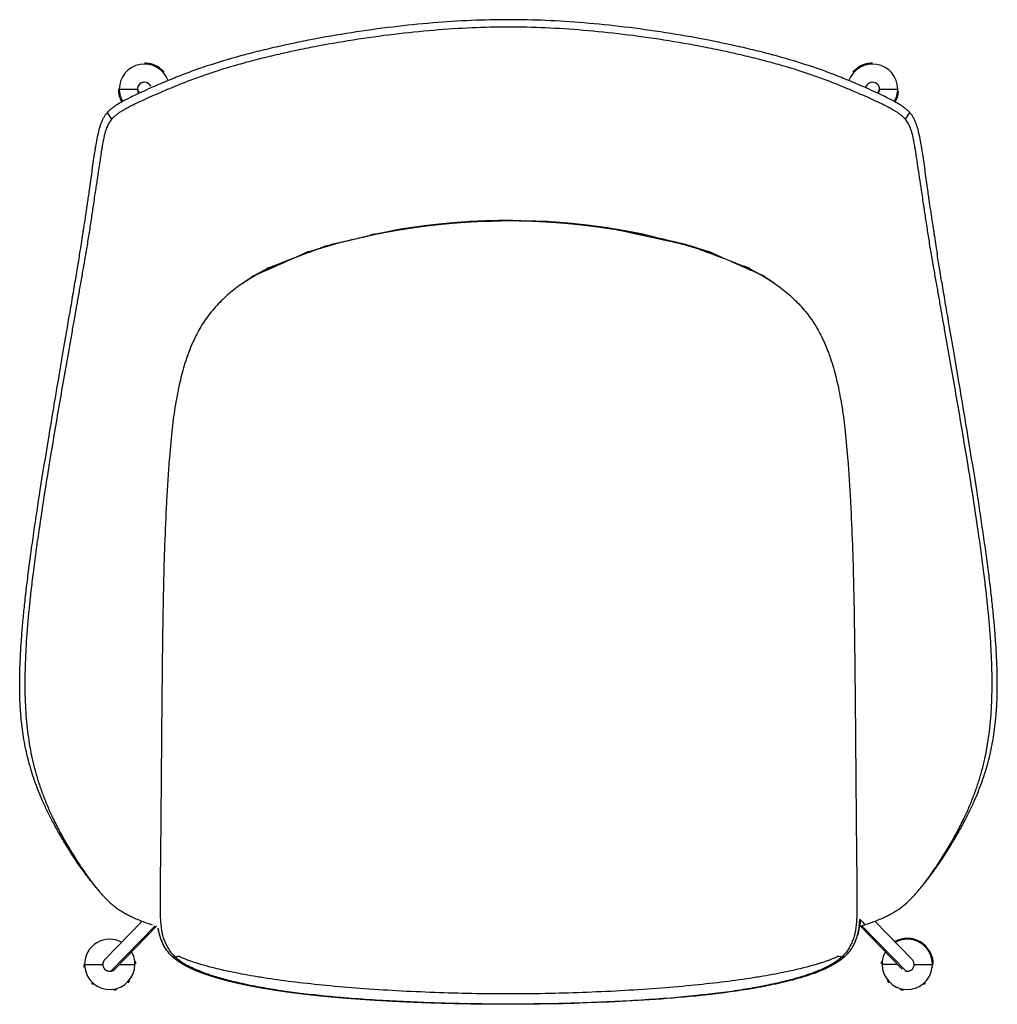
# Model space of a CAD drawing. Header units: millimetres. Extents: x -213 to 1166, y 0 to 836.
# Tile 1 of 13: x -213 to 351, y 166 to 735. Entities that reach past the tile are written whole.
import ezdxf

# ---------------------------------------------------------------- set-up
doc = ezdxf.new("R2010")
doc.units = ezdxf.units.MM
doc.header["$MEASUREMENT"] = 0
doc.layers.add('Crea2D$visibili$tangenti', color=7, linetype='Continuous', true_color=0x000000)

msp = doc.modelspace()

# ---------------------------------------------------------------- linework, layer by layer
at = {"layer": 'Crea2D$visibili$tangenti'}
for p, q in [((-155.51, 694.43), (-145.01, 694.43)), ((-144.99, 694.02), (-144.99, 694.02)), ((-144.82, 694.04), (-143.87, 692.13)), ((274.94, 695.24), (275.41, 696.2)), ((282.99, 694.42), (281.86, 692.13)), ((282.99, 694.43), (293.49, 694.43)), ((-155.43, 692.91), (-155.92, 692.85)), ((-144.25, 691.95), (-144.59, 692.65)), ((293.91, 692.85), (293.41, 692.91)), ((-162.41, 680.93), (-159.93, 677.02)), ((297.91, 677.02), (300.4, 680.93)), ((-168.93, 233.79), (-171.04, 236.38)), ((-163.89, 192.19), (-142.35, 214.31)), ((-134.85, 211.7), (-160.4, 185.47)), ((-133.98, 211.44), (-158.12, 186.65)), ((-133.1, 210.18), (-133.11, 210.28)), ((271.12, 210.45), (271.08, 210.17)), ((271.12, 210.45), (271.14, 210.55)), ((271.14, 210.57), (271.16, 210.73)), ((271.14, 210.57), (271.14, 210.55)), ((271.17, 210.78), (271.16, 210.73)), ((271.17, 210.78), (271.19, 210.92)), ((271.2, 210.99), (271.19, 210.92)), ((271.2, 210.99), (271.21, 211.11)), ((271.23, 211.22), (271.21, 211.11)), ((271.23, 211.22), (271.24, 211.3)), ((271.25, 211.43), (271.24, 211.3)), ((271.25, 211.43), (271.26, 211.48)), ((271.28, 211.65), (271.26, 211.48)), ((271.28, 211.65), (271.3, 211.86)), ((271.3, 211.87), (271.33, 212.05)), ((271.34, 212.14), (271.33, 212.05)), ((271.34, 212.14), (271.35, 212.24)), ((271.35, 212.32), (271.37, 212.43)), ((271.35, 212.32), (271.35, 212.24)), ((271.36, 210.18), (271.37, 210.22)), ((271.38, 212.55), (271.37, 212.43)), ((271.39, 210.37), (271.37, 210.22)), ((271.4, 212.78), (271.38, 212.62)), ((271.38, 212.55), (271.38, 212.62)), ((271.39, 210.37), (271.4, 210.42)), ((271.4, 212.78), (271.42, 213.01)), ((271.42, 210.56), (271.4, 210.42)), ((271.43, 213.14), (271.42, 213.01)), ((271.42, 210.56), (271.43, 210.63)), ((271.43, 213.14), (271.44, 213.19)), ((271.45, 210.74), (271.43, 210.63)), ((271.44, 213.25), (271.46, 213.38)), ((271.44, 213.25), (271.44, 213.19)), ((271.45, 210.74), (271.47, 210.83)), ((271.46, 213.48), (271.47, 213.57)), ((271.46, 213.48), (271.46, 213.38)), ((271.48, 213.72), (271.47, 213.57)), ((271.48, 210.93), (271.47, 210.83)), ((271.48, 213.72), (271.5, 213.97)), ((271.48, 210.93), (271.5, 211.04)), ((271.52, 214.21), (271.5, 213.97)), ((271.51, 211.11), (271.5, 211.04)), ((271.51, 211.11), (271.53, 211.24)), ((271.52, 214.21), (271.53, 214.34)), ((271.56, 214.71), (271.53, 214.34)), ((271.54, 211.31), (271.53, 211.24)), ((271.54, 211.31), (271.56, 211.45)), ((271.58, 214.96), (271.56, 214.72)), ((271.56, 211.49), (271.59, 211.67)), ((271.56, 211.49), (271.56, 211.45)), ((271.58, 214.96), (271.59, 215.1)), ((271.61, 215.48), (271.59, 215.1)), ((271.61, 211.86), (271.59, 211.67)), ((271.63, 212.05), (271.61, 211.88)), ((271.63, 212.05), (271.64, 212.09)), ((271.66, 212.24), (271.64, 212.09)), ((271.66, 212.24), (271.67, 212.31)), ((271.68, 212.42), (271.67, 212.31)), ((271.68, 212.42), (271.69, 212.53)), ((271.7, 212.61), (271.69, 212.53)), ((271.7, 212.61), (271.72, 212.76)), ((271.74, 212.98), (271.72, 212.76)), ((271.74, 212.98), (271.75, 213.08)), ((271.76, 213.17), (271.75, 213.08)), ((271.78, 213.36), (271.76, 213.21)), ((271.76, 213.17), (271.76, 213.21)), ((271.78, 213.36), (271.79, 213.44)), ((271.8, 213.55), (271.79, 213.44)), ((271.8, 213.55), (271.81, 213.67)), ((271.82, 213.74), (271.81, 213.67)), ((271.82, 213.74), (271.83, 213.91)), ((271.85, 214.11), (271.83, 213.91)), ((271.87, 214.3), (271.85, 214.15)), ((271.85, 214.11), (271.85, 214.15)), ((271.88, 214.49), (271.87, 214.39)), ((271.87, 214.3), (271.87, 214.39)), ((271.88, 214.49), (271.89, 214.63)), ((271.9, 214.68), (271.89, 214.63)), ((271.9, 214.68), (271.91, 214.88)), ((271.93, 215.06), (271.91, 214.88)), ((271.93, 215.06), (271.95, 215.38)), ((296.11, 186.65), (271.97, 211.44)), ((272.84, 211.7), (298.39, 185.47)), ((280.34, 214.31), (301.88, 192.19)), ((-133.1, 210.18), (-133.09, 210.1)), ((-133.07, 210), (-133.09, 210.1)), ((-133.07, 210), (-133.06, 209.92)), ((-133.05, 209.83), (-133.06, 209.92)), ((-133.05, 209.83), (-133.03, 209.74)), ((-133.02, 209.66), (-133.03, 209.74)), ((-133.02, 209.66), (-133, 209.56)), ((-132.99, 209.49), (-133, 209.56)), ((-132.99, 209.49), (-132.97, 209.38)), ((-132.96, 209.32), (-132.97, 209.38)), ((-132.96, 209.32), (-132.94, 209.21)), ((-132.93, 209.15), (-132.94, 209.21)), ((-132.93, 209.15), (-132.91, 209.03)), ((-132.9, 208.98), (-132.91, 209.03)), ((-132.9, 208.98), (-132.88, 208.86)), ((-132.87, 208.81), (-132.88, 208.86)), ((-132.87, 208.81), (-132.84, 208.69)), ((-132.84, 208.64), (-132.84, 208.69)), ((-132.84, 208.64), (-132.81, 208.51)), ((-132.8, 208.47), (-132.81, 208.51)), ((-132.8, 208.47), (-132.78, 208.34)), ((-132.77, 208.31), (-132.78, 208.34)), ((-132.77, 208.31), (-132.74, 208.17)), ((-132.73, 208.14), (-132.74, 208.17)), ((-132.73, 208.14), (-132.71, 208)), ((-132.7, 207.97), (-132.71, 208)), ((-132.7, 207.97), (-132.67, 207.84)), ((-132.66, 207.8), (-132.67, 207.84)), ((-132.66, 207.8), (-132.63, 207.67)), ((-132.62, 207.64), (-132.63, 207.67)), ((-132.62, 207.64), (-132.59, 207.5)), ((-132.59, 207.47), (-132.59, 207.5)), ((-132.59, 207.47), (-132.56, 207.34)), ((-132.55, 207.31), (-132.56, 207.34)), ((-132.55, 207.31), (-132.52, 207.17)), ((-132.51, 207.14), (-132.52, 207.17)), ((-132.51, 207.14), (-132.47, 207.01)), ((-132.47, 206.98), (-132.47, 207.01)), ((-132.47, 206.98), (-132.43, 206.85)), ((-132.42, 206.81), (-132.43, 206.85)), ((-132.42, 206.81), (-132.39, 206.69)), ((-132.38, 206.65), (-132.39, 206.69)), ((-132.38, 206.65), (-132.35, 206.53)), ((-132.34, 206.48), (-132.35, 206.53)), ((-132.34, 206.48), (-132.3, 206.37)), ((-132.29, 206.32), (-132.3, 206.37)), ((-132.29, 206.32), (-132.26, 206.21)), ((-132.25, 206.16), (-132.26, 206.21)), ((-132.25, 206.16), (-132.21, 206.05)), ((-132.2, 206), (-132.21, 206.05)), ((-132.2, 206), (-132.17, 205.89)), ((-132.15, 205.83), (-132.17, 205.89)), ((-132.15, 205.83), (-132.12, 205.73)), ((-132.1, 205.67), (-132.12, 205.73)), ((-132.1, 205.67), (-132.07, 205.58)), ((-132.05, 205.51), (-132.07, 205.58)), ((-132.05, 205.51), (-132.02, 205.42)), ((-132, 205.35), (-132.02, 205.42)), ((-132, 205.35), (-131.97, 205.26)), ((-131.95, 205.19), (-131.92, 205.11)), ((-131.9, 205.03), (-131.92, 205.11)), ((-131.9, 205.03), (-131.87, 204.95)), ((-131.84, 204.87), (-131.87, 204.95)), ((-131.84, 204.87), (-131.82, 204.8)), ((-131.79, 204.72), (-131.82, 204.8)), ((-131.79, 204.72), (-131.76, 204.64)), ((-131.74, 204.56), (-131.76, 204.64)), ((-131.74, 204.56), (-131.71, 204.49)), ((269.7, 204.51), (269.73, 204.57)), ((269.77, 204.69), (269.73, 204.57)), ((269.77, 204.69), (269.79, 204.75)), ((269.83, 204.86), (269.79, 204.75)), ((269.83, 204.86), (269.85, 204.92)), ((269.89, 205.04), (269.85, 204.92)), ((269.89, 205.04), (269.9, 205.1)), ((269.94, 205.22), (269.9, 205.1)), ((269.94, 205.22), (269.96, 205.27)), ((270, 205.39), (269.96, 205.27)), ((270, 205.39), (270.02, 205.45)), ((270.06, 205.57), (270.02, 205.45)), ((270.06, 205.57), (270.07, 205.62)), ((270.11, 205.75), (270.07, 205.62)), ((270.11, 205.75), (270.13, 205.8)), ((270.17, 205.93), (270.13, 205.8)), ((270.17, 205.93), (270.18, 205.97)), ((270.22, 206.11), (270.18, 205.97)), ((270.22, 206.11), (270.23, 206.15)), ((270.27, 206.29), (270.23, 206.15)), ((270.27, 206.29), (270.28, 206.33)), ((270.32, 206.48), (270.28, 206.33)), ((270.32, 206.48), (270.33, 206.51)), ((270.37, 206.66), (270.33, 206.51)), ((270.37, 206.66), (270.38, 206.69)), ((270.42, 206.84), (270.38, 206.69)), ((270.42, 206.84), (270.42, 206.87)), ((270.42, 206.27), (270.44, 206.34)), ((270.47, 206.41), (270.5, 206.51)), ((270.55, 206.67), (270.6, 206.86)), ((270.62, 206.91), (270.6, 206.86)), ((270.62, 206.91), (270.66, 207.04)), ((270.69, 207.16), (270.66, 207.04)), ((270.69, 207.16), (270.75, 207.4)), ((270.8, 207.55), (270.75, 207.4)), ((270.76, 208.35), (270.79, 208.5)), ((270.8, 208.54), (270.83, 208.69)), ((270.8, 208.54), (270.79, 208.5)), ((270.83, 207.69), (270.8, 207.58)), ((270.8, 207.55), (270.8, 207.58)), ((270.84, 208.74), (270.83, 208.69)), ((270.83, 207.69), (270.85, 207.76)), ((270.84, 208.74), (270.87, 208.87)), ((270.87, 207.84), (270.85, 207.76)), ((270.88, 208.94), (270.87, 208.87)), ((270.87, 207.84), (270.9, 207.94)), ((270.88, 208.94), (270.9, 209.06)), ((270.91, 209.13), (270.9, 209.06)), ((270.91, 208), (270.9, 207.94)), ((270.91, 209.13), (270.93, 209.24)), ((270.91, 208), (270.94, 208.12)), ((270.95, 209.33), (270.93, 209.24)), ((270.95, 208.17), (270.94, 208.12)), ((270.95, 209.33), (270.96, 209.43)), ((270.95, 208.17), (270.98, 208.31)), ((270.98, 209.54), (270.96, 209.43)), ((270.98, 209.54), (271, 209.61)), ((270.99, 208.34), (270.98, 208.31)), ((270.99, 208.34), (271.03, 208.49)), ((271.02, 209.74), (271, 209.61)), ((271.02, 209.74), (271.03, 209.8)), ((271.05, 209.94), (271.03, 209.8)), ((271.04, 208.53), (271.03, 208.49)), ((271.04, 208.53), (271.07, 208.68)), ((271.05, 209.94), (271.06, 209.98)), ((271.08, 210.15), (271.06, 209.98)), ((271.08, 208.71), (271.07, 208.68)), ((271.08, 210.15), (271.08, 210.17)), ((271.08, 208.71), (271.11, 208.87)), ((271.12, 208.89), (271.11, 208.87)), ((271.12, 208.89), (271.15, 209.05)), ((271.15, 209.08), (271.19, 209.25)), ((271.15, 209.08), (271.15, 209.05)), ((271.19, 209.26), (271.23, 209.44)), ((271.36, 210.18), (271.33, 210.02)), ((271.33, 210), (271.33, 210.02)), ((-131.68, 204.4), (-131.71, 204.49)), ((-131.68, 204.4), (-131.65, 204.33)), ((-131.62, 204.25), (-131.65, 204.33)), ((-131.62, 204.25), (-131.6, 204.18)), ((-131.56, 204.09), (-131.6, 204.18)), ((-131.56, 204.09), (-131.54, 204.03)), ((-131.51, 203.94), (-131.54, 204.03)), ((-131.51, 203.94), (-131.48, 203.87)), ((-131.45, 203.78), (-131.48, 203.87)), ((-131.45, 203.78), (-131.42, 203.72)), ((-131.39, 203.63), (-131.42, 203.72)), ((-131.39, 203.63), (-131.36, 203.57)), ((-131.33, 203.47), (-131.36, 203.57)), ((-131.33, 203.47), (-131.3, 203.41)), ((-131.26, 203.32), (-131.3, 203.41)), ((-130.91, 202.49), (-131.19, 203.11)), ((-130.53, 201.67), (-130.48, 201.56)), ((-130.46, 201.53), (-130.4, 201.41)), ((-130.39, 201.38), (-130.4, 201.41)), ((268.36, 201.35), (268.35, 201.32)), ((268.36, 201.35), (268.43, 201.49)), ((268.45, 201.53), (268.43, 201.49)), ((268.45, 201.53), (268.5, 201.64)), ((268.82, 202.33), (268.92, 202.55)), ((269.18, 203.11), (268.87, 202.43)), ((268.94, 202.59), (268.92, 202.55)), ((268.94, 202.59), (269, 202.72)), ((269.01, 202.76), (269, 202.72)), ((269.01, 202.76), (269.06, 202.88)), ((269.09, 202.94), (269.06, 202.88)), ((269.09, 202.94), (269.13, 203.04)), ((269.16, 203.11), (269.13, 203.04)), ((269.16, 203.11), (269.2, 203.21)), ((269.2, 203.16), (269.18, 203.11)), ((269.23, 203.28), (269.2, 203.21)), ((269.23, 203.28), (269.27, 203.38)), ((269.3, 203.46), (269.27, 203.38)), ((269.3, 203.46), (269.34, 203.55)), ((269.37, 203.63), (269.34, 203.55)), ((269.37, 203.63), (269.41, 203.72)), ((269.44, 203.81), (269.41, 203.72)), ((269.44, 203.81), (269.47, 203.89)), ((269.51, 203.98), (269.47, 203.89)), ((269.51, 203.98), (269.54, 204.06)), ((269.58, 204.16), (269.54, 204.06)), ((269.58, 204.16), (269.6, 204.23)), ((269.64, 204.33), (269.6, 204.23)), ((269.64, 204.33), (269.66, 204.4)), ((269.7, 204.51), (269.67, 204.4)), ((-175.43, 187.91), (-175.92, 187.86)), ((-175.51, 189.43), (-165.01, 189.41)), ((-164.61, 187.7), (-164.57, 187.61)), ((-163.87, 192.21), (-163.92, 192.17)), ((-163.85, 192.24), (-163.88, 192.21)), ((-155.42, 189.43), (-146.51, 189.42)), ((-146.09, 190.99), (-146.58, 190.94)), ((284.57, 190.94), (284.08, 190.99)), ((293.4, 189.43), (284.49, 189.42)), ((302.99, 189.41), (313.49, 189.43)), ((313.91, 187.86), (313.42, 187.91)), ((-160.01, 185.55), (-160.01, 185.55)), ((-158.08, 186.7), (-158.03, 186.75)), ((53.34, 166.75), (53.33, 166.46))]:
    msp.add_line(p, q, dxfattribs=at)
msp.add_lwpolyline([(-124.45, 193.49, -0.086898), (-129.73, 200.11, -0.011727), (-130.37, 201.34), (-130.83, 202.33)], format="xyb", dxfattribs=at)
msp.add_lwpolyline([(262.42, 193.47), (261.81, 192.94), (261.18, 192.43), (260.54, 191.93), (259.88, 191.45), (259.22, 190.98), (258.55, 190.53), (257.87, 190.1), (257.17, 189.67), (256.47, 189.26), (255.77, 188.86), (255.05, 188.47), (254.33, 188.09), (253.61, 187.72), (252.87, 187.37), (252.13, 187.02), (251.39, 186.68), (249.9, 186.02), (248.39, 185.4), (246.86, 184.8), (245.31, 184.22), (243.77, 183.68), (242.22, 183.15), (240.66, 182.64), (239.09, 182.15), (237.51, 181.68), (235.93, 181.23), (234.34, 180.78), (232.74, 180.36), (231.15, 179.94), (229.54, 179.54), (227.94, 179.15), (226.33, 178.77), (224.72, 178.41), (223.1, 178.05), (221.49, 177.71), (219.87, 177.37), (216.62, 176.73), (213.36, 176.12), (210.09, 175.54), (206.81, 174.99), (203.53, 174.47), (200.24, 173.98), (196.94, 173.51), (193.63, 173.06), (190.32, 172.64), (187, 172.24), (183.69, 171.86), (180.37, 171.49), (177.04, 171.15), (173.72, 170.83), (170.39, 170.52), (167.06, 170.22), (163.73, 169.94), (160.39, 169.67), (157.06, 169.42), (153.72, 169.18), (150.39, 168.95), (147.05, 168.73), (143.71, 168.52), (140.37, 168.33), (137.02, 168.14), (133.68, 167.97), (126.99, 167.65), (120.3, 167.36), (113.61, 167.12), (106.91, 166.91), (100.22, 166.73), (93.52, 166.59), (86.82, 166.48), (80.12, 166.41), (73.43, 166.37), (66.73, 166.36), (60.03, 166.39), (53.33, 166.46)], dxfattribs=at)
for centre, radius, start, end in [((-141.01, 694.42), 14.5, 19.8691, 179.9743), ((-141.01, 694.46), 14.97, 86.1508, 89.9957), ((-141.01, 694.42), 15, 44.2584, 86.1633), ((-141.03, 694.4), 15.03, 41.142, 44.2551), ((278.99, 694.42), 14.5, 0.0257, 160.1309), ((279.02, 694.4), 15.03, 135.7449, 138.858), ((278.99, 694.42), 15, 93.8367, 135.7416), ((278.99, 694.46), 14.97, 90.0043, 93.8492), ((-141.01, 694.42), 15, 180, 209.453), ((-140.99, 694.43), 14.52, 179.9786, 186.0018), ((-140.96, 694.4), 4.05, 135.2826, 179.7174), ((-140.95, 694.4), 4.06, 138.1058, 178.2977), ((-140.98, 694.44), 4.03, 180.2148, 206.3395), ((-141.13, 694.43), 3.88, 182.915, 185.9868), ((-140.94, 694.45), 4.07, 186.0768, 206.6459), ((-140.98, 694.38), 4.05, 95.8714, 136.1323), ((-140.99, 694.38), 4.05, 90.2826, 134.7174), ((-141.03, 694.38), 4.05, 45.2826, 89.7174), ((-141.01, 694.42), 4, 25.2863, 88.5404), ((-141.01, 694.44), 3.99, 25.1419, 44.859), ((279.06, 694.4), 4.07, 147.8553, 154.7568), ((278.99, 694.44), 3.99, 135.1317, 154.0503), ((279.01, 694.38), 4.05, 90.2827, 134.7174), ((278.97, 694.43), 3.98, 122.261, 127.7338), ((279.02, 694.35), 4.08, 100.0992, 112.5193), ((278.97, 694.38), 4.05, 45.2827, 89.7174), ((278.96, 694.34), 4.08, 59.2465, 68.8897), ((278.94, 694.4), 4.05, 0.2826, 44.7174), ((278.91, 694.39), 4.09, 15.6205, 28.0012), ((278.96, 694.44), 4.03, 333.277, 359.7811), ((279, 694.44), 4, 345.8198, 351.2586), ((278.97, 694.43), 14.52, 353.9982, 0.0214), ((-141.01, 694.42), 14.5, 186.0048, 209.4786), ((278.93, 694.45), 4.07, 332.0036, 334.7693), ((278.99, 694.42), 14.5, 330.5214, 353.9952), ((278.99, 694.42), 15, 330.547, 353.994), ((218.18, 217.83), 53.46, 353.5857, 353.5912), ((176.76, 221.45), 95.04, 355.9328, 355.9375), ((225.61, 217.72), 46.37, 352.739, 352.7632), ((234.98, 333.55), 127.6, 286.7062, 288.0543), ((1188.8, 985.43), 1197.38, 220.04227, 220.22066), ((-106.48, 213.51), 26.8, 197.9153, 198.0771), ((244.76, 214.54), 26.96, 335.0359, 341.515), ((246.05, 214.08), 25.59, 341.9128, 341.9948), ((241.48, 214.29), 29.88, 345.6226, 348.5391), ((240.62, 215.38), 31.17, 348.6599, 348.6886), ((238.73, 215.74), 33.11, 349.0221, 350.0101), ((-161.01, 189.42), 14.5, 61.7601, 179.9747), ((-103.4, 214.72), 30.11, 202.2526, 204.3184), ((298.99, 189.42), 15, 360, 118.7852), ((298.99, 189.42), 14.5, 0.0253, 118.2399), ((-161.01, 189.42), 14.5, 6.0043, 29.7461), ((-115.09, 163.21), 31.43, 101.0344, 104.8355), ((253.08, 163.21), 31.43, 75.1645, 78.9656), ((298.99, 189.42), 14.5, 150.2539, 173.9957), ((-161.01, 189.42), 15, 180, 186.0039), ((-160.99, 189.43), 14.52, 179.9788, 185.9997), ((-161.01, 189.42), 14.5, 186.0039, 0.002), ((-160.96, 189.41), 4.05, 143.9862, 188.421), ((-161.15, 189.4), 3.86, 182.8746, 195.9818), ((-160.91, 189.4), 4.1, 160.7136, 173.0666), ((-160.96, 189.45), 4.05, 188.9862, 233.421), ((-161.11, 189.5), 3.88, 142.7467, 150.963), ((-161.1, 189.49), 3.89, 135.9734, 143.6786), ((-161.1, 189.49), 3.88, 139.8193, 142.232), ((-161.08, 189.48), 3.91, 136.9382, 139.3358), ((-161.02, 189.41), 4, 134.6533, 134.8604), ((-161, 189.42), 14.49, 359.9998, 6.0061), ((-161, 189.42), 14.99, 1.4984, 5.2545), ((298.99, 189.42), 14.99, 174.7455, 178.5016), ((298.98, 189.42), 14.49, 173.9939, 180.0002), ((298.99, 189.42), 14.5, 179.998, 353.9961), ((298.95, 189.45), 4.05, 306.579, 351.0137), ((299.08, 189.49), 3.89, 36.3214, 44.0266), ((298.94, 189.41), 4.05, 351.579, 36.0137), ((298.97, 189.43), 14.52, 354.0003, 0.0212), ((-161.05, 189.37), 3.93, 215.1013, 252.3063), ((-160.99, 189.47), 4.05, 233.9862, 278.421), ((-161, 189.35), 3.93, 261.5369, 284.5809), ((-161.05, 189.49), 4.08, 284.7977, 315.8435), ((-160.97, 189.41), 3.97, 315.0522, 316.4695), ((298.98, 189.31), 3.89, 255.489, 258.3794), ((298.98, 189.47), 4.05, 261.579, 306.0137), ((-161.02, 189.41), 14.98, 225.3943, 230.1952), ((-160.98, 189.4), 14.97, 314.6989, 320.3107), ((298.97, 189.4), 14.97, 219.6893, 225.3011), ((299.01, 189.41), 14.98, 309.8048, 314.6057), ((-161, 189.37), 14.95, 279.1271, 285.9867), ((298.98, 189.37), 14.95, 254.0133, 260.8729)]:
    msp.add_arc(centre, radius, start, end, dxfattribs=at)
for points, knots in [([(245.05, 707.03), (238.95, 709.1), (229.55, 711.99), (216.45, 715.5), (205.79, 718.1), (194.57, 720.6), (179.15, 723.72), (159.57, 727.14), (136.04, 730.4), (112.97, 732.75), (90.69, 734.17), (68.99, 734.67), (47.3, 734.17), (25.01, 732.75), (1.95, 730.4), (-21.58, 727.14), (-41.16, 723.72), (-56.58, 720.6), (-67.8, 718.1), (-78.47, 715.5), (-91.56, 711.99), (-100.96, 709.1), (-107.06, 707.03)], [0, 0, 0, 0, 19.325773, 29.486363, 40.673564, 52.24712, 63.983277, 87.855518, 111.875654, 135.24474, 157.389593, 178.857315, 200.325038, 222.469891, 245.838977, 269.859113, 293.731354, 305.467511, 317.041067, 328.228268, 338.388858, 357.714631, 357.714631, 357.714631, 357.714631]), ([(242.97, 702.92), (236.95, 704.98), (227.66, 707.84), (214.73, 711.33), (204.2, 713.92), (193.11, 716.4), (177.87, 719.5), (158.52, 722.9), (135.26, 726.14), (112.47, 728.47), (90.44, 729.88), (68.99, 730.38), (47.55, 729.88), (25.52, 728.47), (2.72, 726.14), (-20.54, 722.9), (-39.89, 719.5), (-55.12, 716.4), (-66.21, 713.92), (-76.74, 711.33), (-89.68, 707.84), (-98.96, 704.98), (-104.98, 702.92)], [0, 0, 0, 0, 19.098032, 29.137352, 40.19152, 51.628672, 63.227614, 86.822869, 110.565917, 133.666148, 155.55648, 176.777507, 197.998535, 219.888867, 242.989098, 266.732145, 290.3274, 301.926343, 313.363495, 324.417663, 334.456983, 353.555015, 353.555015, 353.555015, 353.555015]), ([(-107.06, 707.03), (-110.01, 706.03), (-115.98, 703.91), (-123.55, 700.95), (-129.19, 698.6), (-132.89, 697.01), (-136.7, 695.36), (-140.95, 693.48), (-145.28, 691.48), (-148.42, 689.97), (-150.58, 688.89), (-152.43, 687.94), (-154.4, 686.88), (-156.46, 685.68), (-158.26, 684.51), (-159.83, 683.36), (-161.22, 682.18), (-162.04, 681.35), (-162.41, 680.93)], [0, 0, 0, 0, 9.356396, 18.981616, 24.399856, 27.677802, 31.071873, 36.84189, 41.625284, 45.38342, 47.269843, 48.891478, 51.605853, 53.984586, 56.06071, 58.026549, 59.814967, 61.522278, 61.522278, 61.522278, 61.522278]), ([(300.4, 680.93), (300.02, 681.35), (299.2, 682.18), (297.81, 683.36), (296.25, 684.51), (294.45, 685.68), (292.38, 686.88), (290.41, 687.94), (288.57, 688.89), (286.4, 689.97), (283.27, 691.48), (278.94, 693.48), (274.69, 695.36), (270.88, 697.01), (267.18, 698.6), (261.54, 700.95), (253.96, 703.91), (248, 706.03), (245.05, 707.03)], [0, 0, 0, 0, 1.707311, 3.495729, 5.461568, 7.537692, 9.916425, 12.6308, 14.252435, 16.138858, 19.896994, 24.680388, 30.450405, 33.844476, 37.122422, 42.540663, 52.165882, 61.522278, 61.522278, 61.522278, 61.522278]), ([(-104.98, 702.92), (-107.9, 701.92), (-113.8, 699.82), (-121.38, 696.84), (-127.05, 694.47), (-130.89, 692.83), (-134.73, 691.16), (-139.07, 689.24), (-143.42, 687.25), (-146.51, 685.77), (-148.58, 684.73), (-150.35, 683.83), (-152.24, 682.81), (-154.23, 681.64), (-155.96, 680.52), (-157.48, 679.38), (-158.81, 678.23), (-159.57, 677.43), (-159.93, 677.02)], [0, 0, 0, 0, 9.251096, 18.775978, 24.445979, 27.68151, 31.306743, 36.990709, 41.936177, 45.634191, 47.289139, 48.893233, 51.576932, 53.750566, 55.808205, 57.754249, 59.447882, 61.067133, 61.067133, 61.067133, 61.067133]), ([(297.91, 677.02), (297.56, 677.43), (296.79, 678.23), (295.47, 679.38), (293.95, 680.52), (292.22, 681.64), (290.23, 682.81), (288.33, 683.83), (286.57, 684.73), (284.5, 685.77), (281.4, 687.25), (277.06, 689.24), (272.71, 691.16), (268.88, 692.83), (265.04, 694.47), (259.37, 696.84), (251.78, 699.82), (245.89, 701.92), (242.97, 702.92)], [0, 0, 0, 0, 1.619251, 3.312883, 5.258927, 7.316566, 9.490201, 12.173899, 13.777994, 15.432942, 19.130955, 24.076424, 29.760389, 33.385622, 36.621153, 42.291154, 51.816037, 61.067133, 61.067133, 61.067133, 61.067133]), ([(-178.2, 599.85), (-177.91, 601.67), (-177.31, 605.4), (-176.61, 609.92), (-176.02, 613.74), (-175.51, 617.05), (-174.78, 621.87), (-174.04, 626.75), (-173.36, 631.44), (-172.52, 637.25), (-171.42, 645.37), (-170.32, 653.27), (-169.5, 658.63), (-168.97, 661.92), (-168.23, 666.12), (-167.35, 670.12), (-166.46, 673.3), (-165.82, 675.16), (-165.13, 676.81), (-164.33, 678.32), (-163.44, 679.69), (-162.76, 680.54), (-162.41, 680.93)], [0, 0, 0, 0, 5.541929, 11.324209, 13.740831, 17.139853, 21.353301, 28.374423, 31.951173, 35.551563, 45.998371, 56.543577, 59.479994, 62.241736, 66.540302, 72.296907, 74.510288, 76.433872, 78.215698, 79.867721, 81.542738, 83.116785, 83.116785, 83.116785, 83.116785]), ([(-159.93, 677.02), (-160.23, 676.67), (-160.81, 675.93), (-161.59, 674.72), (-162.28, 673.41), (-162.89, 671.97), (-163.43, 670.41), (-163.93, 668.62), (-164.42, 666.53), (-164.83, 664.49), (-165.19, 662.57), (-165.49, 660.81), (-165.75, 659.23), (-165.96, 657.87), (-166.23, 656.11), (-166.62, 653.58), (-167.29, 649.11), (-167.98, 644.51), (-168.69, 639.81), (-169.28, 635.89), (-169.91, 631.69), (-170.45, 628.03), (-170.97, 624.58), (-171.69, 619.78), (-172.74, 612.86), (-174.1, 604.31), (-175.07, 598.62), (-175.56, 595.74)], [0, 0, 0, 0, 1.387116, 2.814226, 4.327444, 5.835619, 7.486378, 9.288861, 11.390412, 13.942381, 15.518981, 17.254319, 19.299678, 20.330859, 21.367741, 24.663352, 28.005856, 34.92072, 38.61297, 42.280867, 46.79923, 51.360026, 53.387752, 57.257289, 65.904298, 74.416463, 83.20891, 83.20891, 83.20891, 83.20891]), ([(313.55, 595.74), (313.05, 598.62), (312.09, 604.31), (310.73, 612.86), (309.67, 619.78), (308.95, 624.58), (308.21, 629.52), (307.31, 635.6), (306.16, 643.25), (305.29, 649.01), (304.62, 653.48), (304.22, 656.06), (303.95, 657.87), (303.73, 659.23), (303.49, 660.76), (303.18, 662.52), (302.91, 664.03), (302.63, 665.43), (302.38, 666.58), (302.13, 667.68), (301.9, 668.63), (301.65, 669.57), (301.32, 670.67), (300.87, 671.97), (300.26, 673.41), (299.57, 674.72), (298.79, 675.93), (298.21, 676.67), (297.91, 677.02)], [0, 0, 0, 0, 8.792447, 17.304612, 25.951621, 29.821158, 31.848885, 40.928043, 48.28819, 55.050269, 58.394522, 61.841169, 62.878051, 63.909232, 65.954591, 67.545938, 69.266529, 70.54672, 71.818498, 72.802091, 73.920049, 74.754088, 75.722532, 77.373291, 78.881466, 80.394684, 81.821794, 83.20891, 83.20891, 83.20891, 83.20891]), ([(300.4, 680.93), (300.75, 680.54), (301.43, 679.69), (302.32, 678.32), (303.11, 676.81), (303.81, 675.16), (304.45, 673.3), (305.34, 670.12), (306.21, 666.12), (306.95, 661.92), (307.48, 658.63), (308.31, 653.27), (309.41, 645.37), (310.51, 637.25), (311.34, 631.44), (311.85, 627.94), (312.38, 624.44), (312.93, 620.74), (313.5, 617.05), (314.01, 613.74), (314.59, 609.92), (315.3, 605.4), (315.89, 601.67), (316.19, 599.85)], [0, 0, 0, 0, 1.574046, 3.249064, 4.901086, 6.682913, 8.606497, 10.819877, 16.576482, 20.875049, 23.636791, 26.573207, 37.118414, 47.565221, 51.165611, 54.742362, 58.173019, 61.763484, 65.976932, 69.375953, 71.792576, 77.574856, 83.116785, 83.116785, 83.116785, 83.116785]), ([(-212.8, 360.5), (-212.63, 365.76), (-212.18, 373.97), (-211.28, 385.23), (-210.38, 394.61), (-209.29, 404.55), (-207.99, 415.22), (-206.48, 426.65), (-204.21, 442.75), (-200.86, 464.74), (-196.22, 493.38), (-192, 518.51), (-188.87, 536.91), (-186.61, 550.12), (-184.8, 560.66), (-182.86, 571.95), (-181.33, 580.93), (-179.68, 590.81), (-178.66, 596.97), (-178.2, 599.85)], [0, 0, 0, 0, 15.790755, 24.652472, 33.898172, 44.058164, 54.637942, 66.157619, 78.630313, 103.408771, 132.890834, 165.679476, 179.858366, 188.86778, 205.910322, 211.923044, 223.241173, 233.239982, 241.973237, 241.973237, 241.973237, 241.973237]), ([(350.78, 360.5), (350.62, 365.76), (350.17, 373.97), (349.27, 385.23), (348.36, 394.61), (347.27, 404.55), (345.97, 415.22), (344.46, 426.65), (342.19, 442.75), (338.85, 464.74), (334.21, 493.38), (329.99, 518.51), (326.86, 536.91), (324.59, 550.12), (322.78, 560.66), (320.85, 571.95), (319.32, 580.93), (317.66, 590.81), (316.65, 596.97), (316.19, 599.85)], [0, 0, 0, 0, 15.790755, 24.652472, 33.898172, 44.058164, 54.637942, 66.157619, 78.630313, 103.408771, 132.890834, 165.679476, 179.858366, 188.86778, 205.910322, 211.923044, 223.241173, 233.239982, 241.973237, 241.973237, 241.973237, 241.973237]), ([(-175.56, 595.74), (-175.93, 593.61), (-176.75, 588.83), (-178.04, 581.51), (-179.17, 575.14), (-180.62, 566.97), (-182.12, 558.52), (-184.43, 545.45), (-187.89, 525.79), (-191.77, 503.31), (-195.39, 481.63), (-198.53, 462.27), (-201.27, 444.41), (-203.65, 427.51), (-205.18, 415.84), (-206.49, 404.88), (-207.9, 391.67), (-209.19, 376.49), (-209.75, 364.69), (-209.88, 359.17)], [0, 0, 0, 0, 6.463293, 14.548658, 22.306003, 25.885764, 39.428989, 48.04871, 65.70423, 99.32088, 116.493342, 131.639422, 158.170194, 170.68475, 182.828469, 193.502459, 203.788074, 222.668994, 239.21907, 239.21907, 239.21907, 239.21907]), ([(347.86, 359.17), (347.73, 364.69), (347.17, 376.49), (345.88, 391.67), (344.48, 404.88), (343.17, 415.84), (341.64, 427.51), (339.26, 444.41), (336.52, 462.27), (333.38, 481.63), (329.76, 503.31), (325.88, 525.79), (322.42, 545.45), (320.1, 558.52), (318.6, 566.97), (317.15, 575.14), (316.03, 581.51), (314.74, 588.83), (313.91, 593.61), (313.55, 595.74)], [0, 0, 0, 0, 16.550075, 35.430996, 45.71661, 56.390601, 68.53432, 81.048876, 107.579648, 122.725728, 139.89819, 173.51484, 191.170359, 199.79008, 213.333305, 216.913067, 224.670411, 232.755776, 239.21907, 239.21907, 239.21907, 239.21907]), ([(-84.52, 582.3), (-85.89, 581.36), (-88.54, 579.42), (-93.58, 575.34), (-98.2, 570.89), (-102.36, 566.07), (-106.19, 561.05), (-109.38, 555.92), (-112.31, 550.17), (-113.96, 546.43), (-115.35, 542.9), (-116.6, 539.47), (-118.68, 533.06), (-120.62, 525.43), (-122.28, 517.31), (-123.81, 508.33), (-125.42, 495.83), (-126.48, 483.72), (-127.16, 474.21), (-127.69, 466.18), (-128.54, 451.88), (-129.41, 432.03), (-129.97, 411.9), (-130.31, 394.9), (-130.54, 379.97), (-130.75, 363.18), (-131.08, 330.71), (-131.27, 303.76), (-131.45, 283.1)], [0, 0, 0, 0, 4.972699, 9.856301, 19.442184, 24.19173, 28.946124, 38.373088, 42.263164, 48.309155, 50.637751, 53.62965, 59.26883, 70.84812, 77.227156, 84.149899, 98.1707, 115.031043, 120.590333, 126.774233, 139.183595, 163.56296, 186.37403, 199.615298, 214.561047, 231.154953, 249.998428, 311.989161, 311.989161, 311.989161, 311.989161]), ([(222.51, 582.3), (223.87, 581.36), (226.53, 579.42), (231.56, 575.34), (236.19, 570.89), (240.35, 566.07), (244.17, 561.05), (247.36, 555.92), (250.3, 550.17), (251.95, 546.43), (253.33, 542.9), (254.59, 539.47), (256.66, 533.06), (258.61, 525.43), (260.26, 517.31), (261.79, 508.33), (263.41, 495.83), (264.46, 483.72), (265.15, 474.21), (265.68, 466.18), (266.52, 451.88), (267.4, 432.03), (267.96, 411.9), (268.3, 394.9), (268.53, 379.97), (268.74, 363.18), (269.07, 330.71), (269.26, 303.76), (269.44, 283.1)], [0, 0, 0, 0, 4.972699, 9.856301, 19.442184, 24.19173, 28.946124, 38.373088, 42.263164, 48.309155, 50.637751, 53.62965, 59.26883, 70.84812, 77.227156, 84.149899, 98.1707, 115.031043, 120.590333, 126.774233, 139.183595, 163.56296, 186.37403, 199.615298, 214.561047, 231.154953, 249.998428, 311.989161, 311.989161, 311.989161, 311.989161]), ([(-211.93, 329.61), (-212.04, 330.68), (-212.25, 332.96), (-212.6, 337.75), (-212.89, 344.1), (-212.98, 352.12), (-212.88, 357.62), (-212.8, 360.5)], [0, 0, 0, 0, 3.225597, 6.879005, 14.417818, 22.286701, 30.929368, 30.929368, 30.929368, 30.929368]), ([(-209.88, 359.17), (-209.91, 357.75), (-209.96, 354.94), (-209.99, 349.44), (-209.88, 342.76), (-209.51, 334.98), (-209.09, 329.92), (-208.83, 327.44)], [0, 0, 0, 0, 4.258893, 8.430836, 16.523377, 24.297472, 31.774646, 31.774646, 31.774646, 31.774646]), ([(346.82, 327.44), (346.94, 328.66), (347.17, 331.15), (347.55, 336.22), (347.86, 342.76), (348, 350.86), (347.93, 356.36), (347.86, 359.17)], [0, 0, 0, 0, 3.702875, 7.477175, 15.25127, 23.343811, 31.774647, 31.774647, 31.774647, 31.774647]), ([(349.91, 329.61), (350.02, 330.68), (350.23, 332.96), (350.59, 337.75), (350.87, 344.1), (350.97, 352.12), (350.87, 357.62), (350.78, 360.5)], [0, 0, 0, 0, 3.225597, 6.879005, 14.417818, 22.286697, 30.929368, 30.929368, 30.929368, 30.929368]), ([(-171.04, 236.38), (-172.36, 237.99), (-175.01, 241.42), (-178.94, 246.9), (-182.87, 252.81), (-186.77, 259.04), (-190.47, 265.39), (-193.93, 271.73), (-197.08, 277.98), (-200.7, 285.8), (-204.46, 295.23), (-207.92, 306.42), (-210.44, 317.84), (-211.52, 325.61), (-211.93, 329.61)], [0, 0, 0, 0, 6.237127, 12.985467, 20.235474, 27.525618, 35.026898, 42.287912, 49.199718, 56.011108, 68.139288, 79.64255, 91.121304, 103.172937, 103.172937, 103.172937, 103.172937]), ([(307.86, 234.98), (309.2, 236.56), (311.91, 239.97), (315.95, 245.5), (320.03, 251.53), (324.04, 257.86), (327.87, 264.35), (331.46, 270.86), (334.74, 277.29), (338.43, 285.21), (341.56, 292.94), (344.08, 300.52), (346.27, 308.08), (348.41, 317.73), (349.5, 325.61), (349.91, 329.61)], [0, 0, 0, 0, 6.21096, 13.073693, 20.518284, 28.066938, 35.540233, 43.124527, 50.372549, 57.194942, 69.331126, 75.379389, 81.14797, 92.949064, 105.000697, 105.000697, 105.000697, 105.000697]), ([(-208.83, 327.44), (-208.34, 322.62), (-207.34, 315.58), (-205.4, 306.35), (-203.68, 299.68), (-201.66, 293.08), (-199.32, 286.52), (-196.65, 279.96), (-193.46, 272.99), (-189.73, 265.66), (-185.45, 258.01), (-180.88, 250.51), (-176.89, 244.49), (-173.66, 239.95), (-171.32, 236.81), (-169.08, 233.95), (-166.28, 230.59), (-162.95, 226.96), (-160.12, 224.4), (-158.75, 223.29)], [0, 0, 0, 0, 14.528477, 21.315145, 28.295946, 35.17935, 42.016566, 49.183946, 56.409372, 65.007912, 73.845112, 82.710501, 91.344587, 95.513423, 99.435986, 103.078732, 106.426915, 112.546469, 117.845793, 117.845793, 117.845793, 117.845793]), ([(296.74, 223.29), (298.11, 224.4), (300.93, 226.96), (304.27, 230.59), (307.06, 233.95), (309.31, 236.81), (311.64, 239.95), (314.87, 244.49), (318.87, 250.51), (323.44, 258.01), (327.72, 265.66), (331.45, 272.99), (334.64, 279.96), (337.3, 286.52), (339.64, 293.08), (341.67, 299.68), (343.38, 306.35), (345.32, 315.58), (346.32, 322.62), (346.82, 327.44)], [0, 0, 0, 0, 5.299324, 11.418878, 14.767061, 18.409807, 22.33237, 26.501206, 35.135292, 44.000681, 52.837881, 61.436421, 68.661847, 75.829227, 82.666444, 89.549847, 96.530649, 103.317317, 117.845793, 117.845793, 117.845793, 117.845793]), ([(-131.45, 283.1), (-131.51, 276), (-131.6, 266.54), (-131.72, 255.51), (-131.81, 248.22), (-131.88, 241.63), (-131.96, 235.15), (-132, 230.74), (-132.02, 226.49), (-132.01, 222.5), (-131.95, 219.05), (-131.84, 215.9), (-131.68, 213.38), (-131.44, 211.11), (-131.17, 209.15), (-130.73, 206.89), (-130, 204.34), (-129.19, 202.27), (-128.43, 200.65), (-127.61, 199.1), (-126.5, 197.31), (-124.95, 195.35), (-123.77, 194.16), (-123.14, 193.59)], [0, 0, 0, 0, 21.288874, 28.382553, 33.110922, 43.152807, 48.157869, 52.560069, 56.359952, 60.927497, 64.523527, 66.718102, 70.382105, 72.083244, 73.561824, 76.329774, 78.962963, 81.539989, 82.974569, 84.339461, 86.803044, 89.288183, 91.824279, 91.824279, 91.824279, 91.824279]), ([(269.44, 283.1), (269.5, 276), (269.59, 266.54), (269.71, 255.51), (269.79, 248.22), (269.87, 241.63), (269.94, 235.15), (269.98, 230.74), (270, 226.49), (270, 222.5), (269.94, 219.05), (269.82, 215.9), (269.67, 213.38), (269.43, 211.11), (269.15, 209.15), (268.72, 206.89), (267.99, 204.34), (267.18, 202.27), (266.41, 200.65), (265.6, 199.1), (264.48, 197.31), (262.94, 195.35), (261.75, 194.16), (261.12, 193.59)], [0, 0, 0, 0, 21.288874, 28.382553, 33.110922, 43.152807, 48.157869, 52.560069, 56.359952, 60.927497, 64.523527, 66.718102, 70.382105, 72.083244, 73.561824, 76.329774, 78.962963, 81.539989, 82.974569, 84.339461, 86.803044, 89.288183, 91.824279, 91.824279, 91.824279, 91.824279]), ([(-158.75, 223.29), (-158.08, 222.75), (-156.69, 221.68), (-154.5, 220.2), (-152.13, 218.78), (-150.01, 217.68), (-148.16, 216.78), (-146.14, 215.85), (-142.28, 214.23), (-138.88, 213), (-136.54, 212.24)], [0, 0, 0, 0, 2.595319, 5.24525, 7.917597, 10.892371, 12.404379, 14.096994, 17.567689, 24.949659, 24.949659, 24.949659, 24.949659]), ([(274.52, 212.24), (275.73, 212.64), (278.06, 213.43), (281.44, 214.72), (284.12, 215.85), (286.15, 216.78), (288, 217.68), (290.11, 218.78), (292.49, 220.2), (294.68, 221.68), (296.06, 222.75), (296.74, 223.29)], [0, 0, 0, 0, 3.813453, 7.38197, 10.852665, 12.545281, 14.057288, 17.032063, 19.704409, 22.354341, 24.949659, 24.949659, 24.949659, 24.949659]), ([(-123.14, 193.59), (-122.57, 193.08), (-121.35, 192.08), (-119.33, 190.67), (-117.06, 189.3), (-113.56, 187.45), (-109.65, 185.76), (-105.34, 184.15), (-101.69, 182.92), (-97.8, 181.74), (-92.16, 180.18), (-84.53, 178.35), (-74.52, 176.35), (-63.75, 174.55), (-54.21, 173.23), (-46.31, 172.28), (-38.02, 171.38), (-26.48, 170.3), (-14.36, 169.38), (-3.73, 168.71), (4.25, 168.27), (12.23, 167.89), (22.88, 167.45), (36.59, 167.02), (47.63, 166.82), (53.34, 166.75)], [0, 0, 0, 0, 2.295815, 4.73235, 7.393199, 10.225036, 16.609874, 20.166326, 24.018885, 28.174233, 32.354922, 41.583727, 51.695251, 62.988648, 74.333098, 80.584323, 86.843112, 99.371224, 115.333079, 123.321329, 131.312684, 139.305375, 147.299545, 163.293589, 180.435709, 180.435709, 180.435709, 180.435709]), ([(-84.97, 183.85), (-87, 184.24), (-90.86, 185.01), (-96.46, 186.24), (-101.68, 187.5), (-106.6, 188.82), (-111.12, 190.15), (-115.07, 191.47), (-117.91, 192.57), (-119.64, 193.33), (-120.41, 193.7), (-120.82, 193.91), (-121.01, 194.01), (-121.11, 194.06)], [0, 0, 0, 0, 6.180964, 11.815847, 17.212514, 22.272494, 27.116525, 31.325994, 34.763699, 36.260887, 36.983135, 37.324179, 37.643563, 37.643563, 37.643563, 37.643563]), ([(53.34, 166.75), (59.53, 166.67), (72.07, 166.61), (90.87, 166.79), (109.59, 167.24), (127.84, 167.95), (145.39, 168.9), (161.89, 170.08), (177.15, 171.46), (191.14, 173.06), (203.99, 174.89), (215.84, 176.96), (224.98, 178.92), (231.69, 180.6), (236.22, 181.87), (240.44, 183.17), (244.37, 184.52), (247.98, 185.91), (251.28, 187.36), (254.24, 188.85), (256.85, 190.36), (259.13, 191.91), (260.5, 193.03), (261.12, 193.59)], [0, 0, 0, 0, 18.564494, 37.610203, 56.406734, 74.737826, 92.387374, 109.139427, 124.372007, 138.359199, 151.364473, 163.318955, 174.421426, 179.41983, 184.057409, 188.544296, 192.644378, 196.52967, 200.148052, 203.464176, 206.45485, 209.210227, 211.735385, 211.735385, 211.735385, 211.735385]), ([(259.09, 194.06), (259, 194.01), (258.8, 193.91), (258.39, 193.7), (257.62, 193.33), (255.9, 192.57), (253.05, 191.47), (249.1, 190.15), (244.59, 188.82), (239.66, 187.5), (234.45, 186.24), (228.84, 185.01), (224.98, 184.24), (222.96, 183.85)], [0, 0, 0, 0, 0.319384, 0.660429, 1.382677, 2.879864, 6.317569, 10.527038, 15.371069, 20.431049, 25.827716, 31.4626, 37.643563, 37.643563, 37.643563, 37.643563]), ([(222.96, 183.85), (220.61, 183.4), (215.69, 182.52), (205.32, 180.85), (191.42, 178.97), (173.55, 177.05), (154.06, 175.41), (133.22, 174.06), (111.74, 173.08), (90.28, 172.48), (68.99, 172.27), (47.71, 172.48), (26.25, 173.08), (4.76, 174.06), (-16.07, 175.41), (-35.56, 177.05), (-53.44, 178.97), (-67.33, 180.85), (-77.7, 182.52), (-82.62, 183.4), (-84.97, 183.85)], [0, 0, 0, 0, 7.175251, 14.993228, 31.516232, 49.228798, 68.923629, 90.19287, 111.858746, 133.452817, 154.585274, 175.717732, 197.311803, 218.977679, 240.246919, 259.941751, 277.654317, 294.177321, 301.995298, 309.170549, 309.170549, 309.170549, 309.170549])]:
    msp.add_open_spline(points, degree=3, knots=knots, dxfattribs=at)
for points, weights, knots in [([(-84.52, 582.3), (-83.17, 583.24), (-81.79, 584.14), (-80.39, 585.01), (-78.99, 585.88), (-77.58, 586.72), (-76.15, 587.53), (-73.29, 589.15), (-70.37, 590.65), (-67.41, 592.06), (-64.44, 593.47), (-61.42, 594.78), (-58.37, 596.02), (-55.31, 597.26), (-52.21, 598.43), (-49.08, 599.53), (-47.52, 600.08), (-45.94, 600.62), (-44.36, 601.14), (-42.78, 601.66), (-41.2, 602.17), (-39.61, 602.66), (-36.43, 603.65), (-33.23, 604.58), (-30.02, 605.46), (-23.59, 607.23), (-17.11, 608.79), (-10.59, 610.18), (-7.32, 610.87), (-4.05, 611.52), (-0.77, 612.13), (2.52, 612.73), (5.81, 613.29), (9.11, 613.82), (15.7, 614.86), (22.32, 615.73), (28.96, 616.43), (32.27, 616.79), (35.6, 617.1), (38.92, 617.36), (42.25, 617.63), (45.58, 617.86), (48.92, 618.04), (55.58, 618.4), (62.25, 618.59), (68.92, 618.59), (72.25, 618.59), (75.59, 618.54), (78.92, 618.45), (82.26, 618.36), (85.6, 618.22), (88.93, 618.04), (95.6, 617.68), (102.26, 617.15), (108.9, 616.45), (115.54, 615.75), (122.15, 614.87), (128.75, 613.84), (135.34, 612.8), (141.91, 611.59), (148.44, 610.21), (154.96, 608.82), (161.44, 607.26), (167.87, 605.5), (171.08, 604.62), (174.28, 603.69), (177.47, 602.7), (180.65, 601.71), (183.8, 600.68), (186.94, 599.57), (190.07, 598.47), (193.17, 597.31), (196.24, 596.07), (199.31, 594.83), (202.35, 593.5), (205.34, 592.09), (206.83, 591.38), (208.32, 590.64), (209.79, 589.88), (211.25, 589.13), (212.7, 588.34), (214.14, 587.53), (215.57, 586.72), (216.99, 585.88), (218.38, 585.01), (219.78, 584.14), (221.15, 583.23), (222.51, 582.3)], [1, 0.999820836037, 0.999820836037, 1, 0.999851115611, 0.999851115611, 1, 1, 1, 1, 1, 1, 1, 1, 1, 1, 0.999968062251, 0.999968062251, 1, 0.9999729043, 0.9999729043, 1, 0.999908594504, 0.999908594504, 1, 1, 1, 1, 0.999939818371, 0.999939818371, 1, 0.999943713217, 0.999943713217, 1, 0.999784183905, 0.999784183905, 1, 0.999945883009, 0.999945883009, 1, 0.999943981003, 0.999943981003, 1, 1, 1, 1, 0.999936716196, 0.999936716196, 1, 0.999941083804, 0.999941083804, 1, 0.999779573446, 0.999779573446, 1, 0.999784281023, 0.999784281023, 1, 1, 1, 1, 1, 1, 1, 0.999908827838, 0.999908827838, 1, 1, 1, 1, 1, 1, 1, 1, 1, 1, 0.999901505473, 0.999901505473, 1, 0.999878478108, 0.999878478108, 1, 0.999850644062, 0.999850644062, 1, 0.999821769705, 0.999821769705, 1], [0, 0, 0, 0, 4.947977, 4.947977, 4.947977, 9.87785, 9.87785, 9.87785, 9.887774, 9.887774, 9.887774, 9.897698, 9.897698, 9.897698, 9.907622, 9.907622, 9.907622, 14.892629, 14.892629, 14.892629, 19.889014, 19.889014, 19.889014, 29.879964, 29.879964, 29.879964, 29.899812, 29.899812, 29.899812, 39.913188, 39.913188, 39.913188, 49.928518, 49.928518, 49.928518, 69.953534, 69.953534, 69.953534, 79.963738, 79.963738, 79.963738, 89.979513, 89.979513, 89.979513, 89.999361, 89.999361, 89.999361, 100.005902, 100.005902, 100.005902, 110.022122, 110.022122, 110.022122, 130.056174, 130.056174, 130.056174, 150.076326, 150.076326, 150.076326, 150.096173, 150.096173, 150.096173, 150.116021, 150.116021, 150.116021, 160.113612, 160.113612, 160.113612, 160.123536, 160.123536, 160.123536, 160.13346, 160.13346, 160.13346, 160.143384, 160.143384, 160.143384, 165.107528, 165.107528, 165.107528, 170.055191, 170.055191, 170.055191, 174.992, 174.992, 174.992, 179.927197, 179.927197, 179.927197, 179.927197]), ([(222.51, 582.3), (221.15, 583.24), (219.77, 584.14), (218.37, 585.01), (216.98, 585.88), (215.56, 586.72), (214.13, 587.53), (211.28, 589.15), (208.36, 590.65), (205.39, 592.06), (202.43, 593.47), (199.41, 594.78), (196.35, 596.02), (193.3, 597.26), (190.2, 598.43), (187.07, 599.53), (185.5, 600.08), (183.93, 600.62), (182.35, 601.14), (180.77, 601.66), (179.18, 602.17), (177.59, 602.66), (174.41, 603.65), (171.21, 604.58), (168, 605.46), (161.58, 607.23), (155.1, 608.79), (148.57, 610.18), (145.31, 610.87), (142.03, 611.52), (138.75, 612.13), (135.47, 612.73), (132.18, 613.29), (128.88, 613.82), (122.29, 614.86), (115.67, 615.73), (109.03, 616.43), (105.71, 616.79), (102.39, 617.1), (99.06, 617.36), (95.74, 617.63), (92.4, 617.86), (89.07, 618.04), (82.4, 618.4), (75.73, 618.59), (69.07, 618.59), (65.73, 618.59), (62.4, 618.54), (59.06, 618.45), (55.72, 618.36), (52.39, 618.22), (49.05, 618.04), (42.38, 617.68), (35.73, 617.15), (29.09, 616.45), (22.45, 615.75), (15.83, 614.87), (9.24, 613.84), (2.65, 612.8), (-3.93, 611.59), (-10.45, 610.21), (-16.97, 608.82), (-23.45, 607.26), (-29.88, 605.5), (-33.1, 604.62), (-36.3, 603.69), (-39.48, 602.7), (-42.66, 601.71), (-45.82, 600.68), (-48.95, 599.57), (-52.08, 598.47), (-55.19, 597.31), (-58.25, 596.07), (-61.32, 594.83), (-64.36, 593.5), (-67.35, 592.09), (-68.85, 591.38), (-70.33, 590.64), (-71.8, 589.88), (-73.27, 589.13), (-74.72, 588.34), (-76.15, 587.53), (-77.59, 586.72), (-79, 585.88), (-80.4, 585.01), (-81.79, 584.14), (-83.17, 583.23), (-84.52, 582.3)], [1, 0.999820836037, 0.999820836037, 1, 0.999851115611, 0.999851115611, 1, 1, 1, 1, 1, 1, 1, 1, 1, 1, 0.999968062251, 0.999968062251, 1, 0.9999729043, 0.9999729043, 1, 0.999908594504, 0.999908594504, 1, 1, 1, 1, 0.999939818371, 0.999939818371, 1, 0.999943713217, 0.999943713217, 1, 0.999784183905, 0.999784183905, 1, 0.999945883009, 0.999945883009, 1, 0.999943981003, 0.999943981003, 1, 1, 1, 1, 0.999936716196, 0.999936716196, 1, 0.999941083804, 0.999941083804, 1, 0.999779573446, 0.999779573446, 1, 0.999784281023, 0.999784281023, 1, 1, 1, 1, 1, 1, 1, 0.999908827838, 0.999908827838, 1, 1, 1, 1, 1, 1, 1, 1, 1, 1, 0.999901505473, 0.999901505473, 1, 0.999878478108, 0.999878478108, 1, 0.999850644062, 0.999850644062, 1, 0.999821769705, 0.999821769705, 1], [0, 0, 0, 0, 4.947977, 4.947977, 4.947977, 9.87785, 9.87785, 9.87785, 9.887774, 9.887774, 9.887774, 9.897698, 9.897698, 9.897698, 9.907622, 9.907622, 9.907622, 14.892629, 14.892629, 14.892629, 19.889014, 19.889014, 19.889014, 29.879964, 29.879964, 29.879964, 29.899812, 29.899812, 29.899812, 39.913188, 39.913188, 39.913188, 49.928518, 49.928518, 49.928518, 69.953534, 69.953534, 69.953534, 79.963738, 79.963738, 79.963738, 89.979513, 89.979513, 89.979513, 89.999361, 89.999361, 89.999361, 100.005902, 100.005902, 100.005902, 110.022122, 110.022122, 110.022122, 130.056174, 130.056174, 130.056174, 150.076326, 150.076326, 150.076326, 150.096173, 150.096173, 150.096173, 150.116021, 150.116021, 150.116021, 160.113612, 160.113612, 160.113612, 160.123536, 160.123536, 160.123536, 160.13346, 160.13346, 160.13346, 160.143384, 160.143384, 160.143384, 165.107528, 165.107528, 165.107528, 170.055191, 170.055191, 170.055191, 174.992, 174.992, 174.992, 179.927197, 179.927197, 179.927197, 179.927197]), ([(268.82, 202.33), (268.8, 202.29), (268.78, 202.25), (268.75, 202.17), (268.73, 202.14), (268.72, 202.1), (268.51, 201.65), (268.29, 201.2), (268.07, 200.76), (267.6, 199.87), (267.1, 199), (266.53, 198.15), (265.95, 197.3), (265.33, 196.48), (264.65, 195.71), (263.96, 194.93), (263.22, 194.18), (262.43, 193.49)], [1, 1, 1, 1, 1, 1, 0.999829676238, 0.999829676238, 1, 1, 1, 1, 0.998637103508, 0.998637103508, 1, 0.998775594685, 0.998775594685, 1], [0.011277, 0.011277, 0.011277, 0.011277, 0.150955, 0.150955, 0.302173, 0.302173, 0.302173, 1.790311, 1.790311, 1.790311, 5.235879, 5.235879, 5.235879, 8.319747, 8.319747, 8.319747, 11.459456, 11.459456, 11.459456, 11.459456]), ([(53.33, 166.46), (45.7, 166.55), (38.08, 166.7), (30.46, 166.92), (22.84, 167.15), (15.22, 167.44), (7.6, 167.8), (-0.01, 168.17), (-7.62, 168.61), (-15.22, 169.14), (-22.82, 169.67), (-30.4, 170.29), (-37.98, 171.04), (-41.76, 171.42), (-45.54, 171.83), (-49.32, 172.27), (-53.09, 172.72), (-56.86, 173.21), (-60.62, 173.74), (-64.38, 174.28), (-68.12, 174.86), (-71.85, 175.5), (-75.58, 176.13), (-79.29, 176.83), (-82.97, 177.6), (-86.68, 178.37), (-90.34, 179.21), (-93.97, 180.15), (-95.79, 180.62), (-97.6, 181.12), (-99.4, 181.64), (-101.2, 182.17), (-102.98, 182.73), (-104.75, 183.32), (-104.95, 183.39), (-105.16, 183.46), (-105.37, 183.53), (-106.93, 184.07), (-108.47, 184.63), (-109.99, 185.23), (-111.73, 185.92), (-113.44, 186.66), (-115.1, 187.47), (-115.94, 187.88), (-116.77, 188.3), (-117.59, 188.75), (-118.4, 189.2), (-119.2, 189.67), (-119.99, 190.16), (-121.57, 191.16), (-123.06, 192.25), (-124.43, 193.47)], [1, 0.999974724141, 0.999974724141, 1, 0.999970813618, 0.999970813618, 1, 1, 1, 1, 1, 1, 1, 0.999968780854, 0.999968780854, 1, 0.999954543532, 0.999954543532, 1, 1, 1, 1, 1, 1, 1, 1, 1, 1, 0.999917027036, 0.999917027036, 1, 1, 1, 1, 0.999997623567, 0.999997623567, 1, 1, 1, 1, 1, 1, 1, 0.999794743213, 0.999794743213, 1, 0.999693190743, 0.999693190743, 1, 1, 1, 1], [0, 0, 0, 0, 22.878004, 22.878004, 22.878004, 45.746939, 45.746939, 45.746939, 68.63845, 68.63845, 68.63845, 91.543161, 91.543161, 91.543161, 102.956044, 102.956044, 102.956044, 114.352376, 114.352376, 114.352376, 125.834885, 125.834885, 125.834885, 137.321399, 137.321399, 137.321399, 148.849016, 148.849016, 148.849016, 154.48327, 154.48327, 154.48327, 160.279901, 160.279901, 160.279901, 160.937171, 160.937171, 160.937171, 166.074585, 166.074585, 166.074585, 171.963953, 171.963953, 171.963953, 174.761531, 174.761531, 174.761531, 177.544612, 177.544612, 177.544612, 183.628394, 183.628394, 183.628394, 183.628394])]:
    msp.add_rational_spline(points, weights, degree=3, knots=knots, dxfattribs=at)
for points, weights in [([(-123.14, 193.59), (-124.03, 193.11), (-124.45, 193.49)], [1, 0.865016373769, 0.924071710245]), ([(262.43, 193.49), (262.02, 193.11), (261.12, 193.59)], [0.924071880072, 0.865016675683, 1])]:
    msp.add_rational_spline(points, weights, degree=2, dxfattribs=at)

doc.saveas('drawing.dxf')
